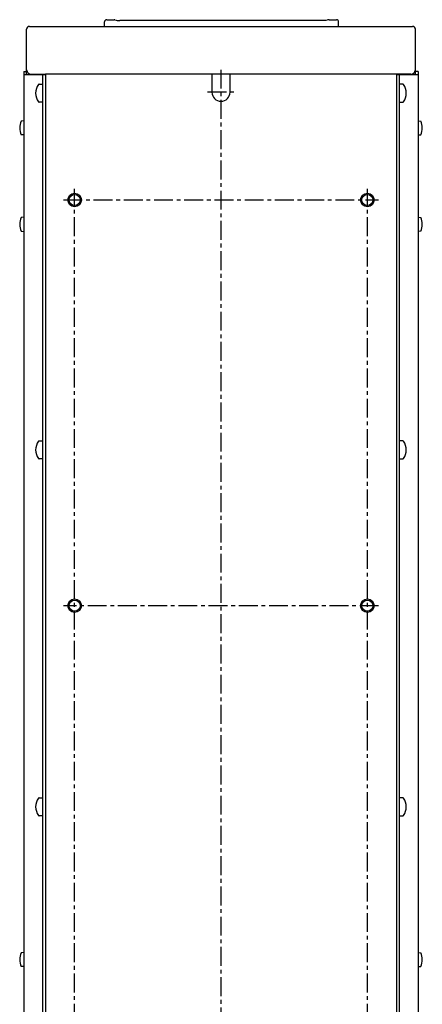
# Model space of a CAD drawing. Extents: x -1977 to 0, y -713 to 602.
# Tile 3 of 6: x -1977 to -1798, y -178 to 259. Entities that reach past the tile are written whole.
import ezdxf

# ---------------------------------------------------------------- set-up
doc = ezdxf.new("R2010")
doc.units = 0
doc.linetypes.add('CENTER', pattern=[13.421505, 8.388441, -1.677688, 1.677688, -1.677688])
doc.layers.get('0').update_dxf_attribs({"linetype": 'CONTINUOUS'})

msp = doc.modelspace()

# ---------------------------------------------------------------- linework, layer by layer
for p, q in [((-1939.13, 255.78), (-1939.13, 257.76)), ((-1938.13, 258.78), (-1934.85, 258.78)), ((-1841.92, 258.39), (-1932.34, 258.39)), ((-1840.9, 258.44), (-1841.92, 258.39)), ((-1839.86, 258.71), (-1840.9, 258.44)), ((-1839.41, 258.78), (-1836.13, 258.78)), ((-1835.13, 255.78), (-1835.13, 257.76)), ((-1973.68, 234.38), (-1973.68, 254.58)), ((-1972.48, 255.78), (-1802.28, 255.78)), ((-1801.08, 234.38), (-1801.08, 254.58)), ((-1973.68, 236.58), (-1973.68, 252.58)), ((-1974.88, 235.78), (-1973.68, 235.78)), ((-1974.88, 235.78), (-1974.88, -268.02)), ((-1965.38, 234.38), (-1974.88, 234.38)), ((-1972.48, 234.74), (-1972.48, 234.38)), ((-1971.68, 234.58), (-1965.38, 234.58)), ((-1966.58, 234.38), (-1966.58, 233.88)), ((-1966.58, 233.88), (-1966.58, -268.02)), ((-1965.38, 234.58), (-1965.38, -258.22)), ((-1803.08, 234.58), (-1965.38, 234.58)), ((-1965.38, 234.58), (-1965.38, -268.22)), ((-1891.38, 234.58), (-1891.38, 226.58)), ((-1883.38, 226.58), (-1883.38, 234.58)), ((-1809.38, 234.58), (-1809.38, -268.22)), ((-1799.88, 234.38), (-1809.38, 234.38)), ((-1808.18, -268.02), (-1808.18, 234.38)), ((-1802.28, 234.38), (-1802.28, 234.74)), ((-1799.88, 235.78), (-1801.08, 235.78)), ((-1799.88, 235.78), (-1799.88, -358.02)), ((-1974.88, 228.62), (-1974.88, -358.02)), ((-1968.12, 230.18), (-1966.58, 230.18)), ((-1806.63, 230.18), (-1808.18, 230.18)), ((-1966.58, 222.18), (-1968.12, 222.18)), ((-1808.18, 222.18), (-1806.63, 222.18)), ((-1974.89, 213.93), (-1976.18, 213.81)), ((-1799.87, 213.93), (-1798.58, 213.81)), ((-1974.89, 207.63), (-1976.18, 207.74)), ((-1799.87, 207.63), (-1798.58, 207.74)), ((-1974.88, 171.13), (-1976.18, 171.01)), ((-1799.88, 171.13), (-1798.58, 171.01)), ((-1976.18, 164.94), (-1974.88, 164.83)), ((-1798.58, 164.94), (-1799.88, 164.83)), ((-1968.12, 71.88), (-1966.58, 71.88)), ((-1806.63, 71.88), (-1808.18, 71.88)), ((-1966.58, 63.88), (-1968.12, 63.88)), ((-1808.18, 63.88), (-1806.63, 63.88)), ((-1968.12, -86.42), (-1966.58, -86.42)), ((-1806.63, -86.42), (-1808.18, -86.42)), ((-1966.58, -94.42), (-1968.12, -94.42)), ((-1808.18, -94.42), (-1806.63, -94.42)), ((-1974.89, -155.07), (-1976.18, -155.19)), ((-1799.87, -155.07), (-1798.58, -155.19)), ((-1974.89, -161.37), (-1976.18, -161.26)), ((-1799.87, -161.37), (-1798.58, -161.26))]:
    msp.add_line(p, q)
at = {"color": 4, "linetype": 'CENTER'}
for p, q in [((-1887.38, 236.58), (-1887.38, -254.22)), ((-1893.38, 226.78), (-1881.38, 226.78)), ((-1952.38, -186.22), (-1952.38, 183.78)), ((-1822.38, -186.22), (-1822.38, 183.78)), ((-1957.38, 178.78), (-1817.38, 178.78)), ((-1817.38, -1.22), (-1957.38, -1.22))]:
    msp.add_line(p, q, dxfattribs=at)
at = {"color": 2}
for centre in [(-1952.38, 178.78), (-1822.38, 178.78), (-1952.38, -1.22), (-1822.38, -1.22)]:
    msp.add_circle(centre, 3, dxfattribs=at)
for centre in [(-1952.38, 178.78), (-1822.38, 178.78), (-1952.38, -1.22), (-1822.38, -1.22)]:
    msp.add_circle(centre, 2.46)
for centre, radius, start, end in [((-1938.12, 257.77), 1.01, 90.484, 180.4425), ((-1934.81, 255.64), 3.14, 84.0294, 90.6592), ((-1932.47, 264), 5.61, 249.1004, 271.3686), ((-1839.46, 257.43), 1.35, 87.8941, 107.5203), ((-1836.14, 257.77), 1.01, 359.5189, 89.5538), ((-1972.48, 254.58), 1.2, 90.0006, 179.9994), ((-1802.28, 254.58), 1.2, 359.9998, 90.0006), ((-1971.68, 236.58), 2, 180, 270), ((-1803.08, 236.58), 2, 270, 0), ((-1963.18, 226.18), 6.5, 143.6416, 216.3584), ((-1968.12, 229.82), 0.36, 90, 143.6416), ((-1806.63, 229.82), 0.36, 36.3584, 90), ((-1811.58, 226.18), 6.5, 323.6416, 36.3584), ((-1887.38, 226.58), 4, 180, 0), ((-1968.12, 222.54), 0.36, 216.3584, 270), ((-1806.63, 222.54), 0.36, 270, 323.6416), ((-1968.79, 210.78), 7.99, 157.6497, 202.3503), ((-1805.97, 210.78), 7.99, 337.6497, 22.3503), ((-1968.8, 167.98), 7.98, 157.6435, 202.3565), ((-1805.96, 167.98), 7.98, 337.6435, 22.3565), ((-1963.18, 67.88), 6.5, 143.6416, 216.3584), ((-1968.12, 71.52), 0.36, 90, 143.6416), ((-1806.63, 71.52), 0.36, 36.3584, 90), ((-1811.58, 67.88), 6.5, 323.6416, 36.3584), ((-1968.12, 64.24), 0.36, 216.3584, 270), ((-1806.63, 64.24), 0.36, 270, 323.6416), ((-1963.18, -90.42), 6.5, 143.6416, 216.3584), ((-1968.12, -86.78), 0.36, 90, 143.6416), ((-1806.63, -86.78), 0.36, 36.3584, 90), ((-1811.58, -90.42), 6.5, 323.6416, 36.3584), ((-1968.12, -94.06), 0.36, 216.3584, 270), ((-1806.63, -94.06), 0.36, 270, 323.6416), ((-1968.79, -158.22), 7.99, 157.6497, 202.3503), ((-1805.97, -158.22), 7.99, 337.6497, 22.3503)]:
    msp.add_arc(centre, radius, start, end)

doc.saveas('drawing.dxf')
